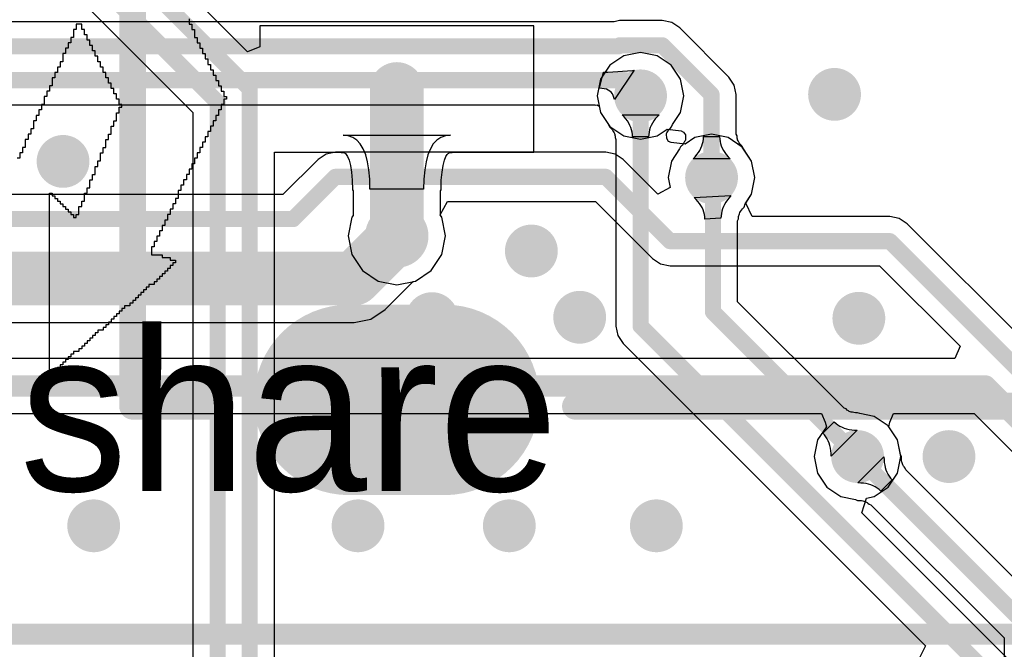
# Model space of a CAD drawing. Header units: millimetres. Extents: x 6.03 to 8.53, y 10.22 to 11.81.
# Tile 55 of 58: x 7.96 to 8.32, y 11.11 to 11.35. Entities that reach past the tile are written whole.
import ezdxf

# ---------------------------------------------------------------- set-up
doc = ezdxf.new("R2010")
doc.units = ezdxf.units.MM
doc.header["$MEASUREMENT"] = 0
for name, color, linetype in [('BottomLayer', 5, 'Continuous'), ('BottomSolder', 6, 'Continuous'), ('MultiLayer', 9, 'Continuous'), ('TopLayer', 1, 'Continuous'), ('TopOverlay', 2, 'Continuous'), ('TopSolder', 216, 'Continuous')]:
    doc.layers.add(name, color=color, linetype=linetype)

# ---------------------------------------------------------------- blocks, each defined once
blk = doc.blocks.new('USB_SSOP_4_20')
at = {"layer": 'BottomLayer', "const_width": 0.06299}
blk.add_lwpolyline([(-0.25595, 0.1437), (-0.25595, 0.17913)], dxfattribs=at)
at = {"layer": 'BottomLayer', "const_width": 0.0315}
for points in [[(-0.2717, 0.17913, 1), (-0.2402, 0.17913, 1)], [(-0.2717, 0.1437, 1), (-0.2402, 0.1437, 1)]]:
    blk.add_lwpolyline(points, format="xyb", close=True, dxfattribs=at)
at = {"layer": 'BottomSolder', "const_width": 0.07099}
blk.add_lwpolyline([(-0.25595, 0.1437), (-0.25595, 0.17913)], dxfattribs=at)
at = {"layer": 'BottomSolder', "const_width": 0.0355}
for points in [[(-0.2737, 0.17913, 1), (-0.2382, 0.17913, 1)], [(-0.2737, 0.1437, 1), (-0.2382, 0.1437, 1)]]:
    blk.add_lwpolyline(points, format="xyb", close=True, dxfattribs=at)
at = {"layer": 'MultiLayer', "const_width": 0.06299}
blk.add_lwpolyline([(-0.25595, 0.1437), (-0.25595, 0.17913)], dxfattribs=at)
at = {"layer": 'MultiLayer', "const_width": 0.0315}
for points in [[(-0.2717, 0.17913, 1), (-0.2402, 0.17913, 1)], [(-0.2717, 0.1437, 1), (-0.2402, 0.1437, 1)]]:
    blk.add_lwpolyline(points, format="xyb", close=True, dxfattribs=at)
at = {"layer": 'TopLayer', "const_width": 0.06299}
blk.add_lwpolyline([(-0.25595, 0.1437), (-0.25595, 0.17913)], dxfattribs=at)
at = {"layer": 'TopLayer', "const_width": 0.0315}
for points in [[(-0.2717, 0.17913, 1), (-0.2402, 0.17913, 1)], [(-0.2717, 0.1437, 1), (-0.2402, 0.1437, 1)]]:
    blk.add_lwpolyline(points, format="xyb", close=True, dxfattribs=at)
at = {"layer": 'TopOverlay', "const_width": 0.01}
for points in [[(0.26294, 0.25984), (-0.25831, 0.25984)], [(-0.25831, 0.22714), (-0.25831, 0.25984)], [(-0.25831, -0.13386), (-0.25831, 0.09484)]]:
    blk.add_lwpolyline(points, dxfattribs=at)
at = {"layer": 'TopOverlay', "const_width": 0.005}
for points in [[(-0.26081, 0.25984, 1), (-0.25581, 0.25984, 1)], [(-0.26081, 0.25984, 1), (-0.25581, 0.25984, 1)], [(-0.26081, 0.22714, 1), (-0.25581, 0.22714, 1)], [(-0.26081, 0.09484, 1), (-0.25581, 0.09484, 1)]]:
    blk.add_lwpolyline(points, format="xyb", close=True, dxfattribs=at)
at = {"layer": 'TopSolder', "const_width": 0.07099}
blk.add_lwpolyline([(-0.25595, 0.1437), (-0.25595, 0.17913)], dxfattribs=at)
at = {"layer": 'TopSolder', "const_width": 0.0355}
for points in [[(-0.2737, 0.17913, 1), (-0.2382, 0.17913, 1)], [(-0.2737, 0.1437, 1), (-0.2382, 0.1437, 1)]]:
    blk.add_lwpolyline(points, format="xyb", close=True, dxfattribs=at)
blk = doc.blocks.new('WS_LOGO__300MIL__23')
at = {"layer": 'TopOverlay'}
for p, q in [((0.09124, 0.02973), (0.08924, 0.02973)), ((0.08924, 0.02973), (0.08924, 0.02773)), ((0.09124, 0.02773), (0.09124, 0.02973)), ((0.13124, 0.03173), (0.13124, 0.02973)), ((0.13124, 0.02973), (0.13224, 0.02973)), ((0.13224, 0.02973), (0.13224, 0.02773)), ((0.08924, 0.02773), (0.08824, 0.02773)), ((0.08824, 0.02773), (0.08824, 0.02473)), ((0.09224, 0.02773), (0.09124, 0.02773)), ((0.09224, 0.02573), (0.09224, 0.02773)), ((0.09324, 0.02573), (0.09224, 0.02573)), ((0.09324, 0.02373), (0.09324, 0.02573)), ((0.13224, 0.02773), (0.13324, 0.02773)), ((0.13324, 0.02773), (0.13324, 0.02473)), ((0.08724, 0.02273), (0.08624, 0.02273)), ((0.08624, 0.02273), (0.08624, 0.02073)), ((0.08824, 0.02473), (0.08724, 0.02473)), ((0.08724, 0.02473), (0.08724, 0.02273)), ((0.09424, 0.02373), (0.09324, 0.02373)), ((0.09424, 0.02173), (0.09424, 0.02373)), ((0.13324, 0.02473), (0.13424, 0.02473)), ((0.13424, 0.02473), (0.13424, 0.02273)), ((0.13424, 0.02273), (0.13524, 0.02273)), ((0.13524, 0.02273), (0.13524, 0.02073)), ((0.08524, 0.01873), (0.08424, 0.01873)), ((0.08424, 0.01873), (0.08424, 0.01573)), ((0.08624, 0.02073), (0.08524, 0.02073)), ((0.08524, 0.02073), (0.08524, 0.01873)), ((0.09524, 0.02173), (0.09424, 0.02173)), ((0.09524, 0.01973), (0.09524, 0.02173)), ((0.09624, 0.01973), (0.09524, 0.01973)), ((0.09624, 0.01773), (0.09624, 0.01973)), ((0.13524, 0.02073), (0.13624, 0.02073)), ((0.13624, 0.02073), (0.13624, 0.01873)), ((0.13624, 0.01873), (0.13724, 0.01873)), ((0.13724, 0.01873), (0.13724, 0.01673)), ((0.08424, 0.01573), (0.08324, 0.01573)), ((0.08324, 0.01573), (0.08324, 0.01373)), ((0.09724, 0.01773), (0.09624, 0.01773)), ((0.09724, 0.01573), (0.09724, 0.01773)), ((0.09824, 0.01573), (0.09724, 0.01573)), ((0.09824, 0.01373), (0.09824, 0.01573)), ((0.13724, 0.01673), (0.13824, 0.01673)), ((0.13824, 0.01673), (0.13824, 0.01473)), ((0.13824, 0.01473), (0.13924, 0.01473)), ((0.13924, 0.01473), (0.13924, 0.01273)), ((0.08224, 0.01173), (0.08124, 0.01173)), ((0.08124, 0.01173), (0.08124, 0.00973)), ((0.08324, 0.01373), (0.08224, 0.01373)), ((0.08224, 0.01373), (0.08224, 0.01173)), ((0.09924, 0.01373), (0.09824, 0.01373)), ((0.09924, 0.01173), (0.09924, 0.01373)), ((0.10024, 0.01173), (0.09924, 0.01173)), ((0.10024, 0.00973), (0.10024, 0.01173)), ((0.13924, 0.01273), (0.14024, 0.01273)), ((0.14024, 0.01273), (0.14024, 0.01073)), ((0.08124, 0.00973), (0.08024, 0.00973)), ((0.08024, 0.00973), (0.08024, 0.00673)), ((0.10124, 0.00973), (0.10024, 0.00973)), ((0.10124, 0.00773), (0.10124, 0.00973)), ((0.10224, 0.00773), (0.10124, 0.00773)), ((0.10224, 0.00573), (0.10224, 0.00773)), ((0.14024, 0.01073), (0.14124, 0.01073)), ((0.14124, 0.01073), (0.14124, 0.00873)), ((0.14124, 0.00873), (0.14224, 0.00873)), ((0.14224, 0.00873), (0.14224, 0.00673)), ((0.07924, 0.00473), (0.07824, 0.00473)), ((0.07824, 0.00473), (0.07824, 0.00273)), ((0.08024, 0.00673), (0.07924, 0.00673)), ((0.07924, 0.00673), (0.07924, 0.00473)), ((0.10324, 0.00573), (0.10224, 0.00573)), ((0.10324, 0.00373), (0.10324, 0.00573)), ((0.10424, 0.00373), (0.10324, 0.00373)), ((0.10424, 0.00173), (0.10424, 0.00373)), ((0.14224, 0.00673), (0.14324, 0.00673)), ((0.14324, 0.00673), (0.14324, 0.00473)), ((0.14324, 0.00473), (0.14424, 0.00473)), ((0.14424, 0.00473), (0.14424, 0.00273)), ((0.07824, 0.00273), (0.07724, 0.00273)), ((0.07724, 0.00273), (0.07724, -0.00027)), ((0.10524, 0.00173), (0.10424, 0.00173)), ((0.10524, -0.00027), (0.10524, 0.00173)), ((0.14424, 0.00273), (0.14524, 0.00273)), ((0.14524, 0.00173), (0.14424, 0.00173)), ((0.14424, 0.00173), (0.14424, -0.00027)), ((0.14524, 0.00273), (0.14524, 0.00173)), ((0.07624, -0.00227), (0.07524, -0.00227)), ((0.07524, -0.00227), (0.07524, -0.00427)), ((0.07724, -0.00027), (0.07624, -0.00027)), ((0.07624, -0.00027), (0.07624, -0.00227)), ((0.10424, -0.00627), (0.10424, -0.00327)), ((0.10424, -0.00327), (0.10524, -0.00327)), ((0.10624, -0.00027), (0.10524, -0.00027)), ((0.10524, -0.00327), (0.10524, -0.00127)), ((0.10524, -0.00127), (0.10624, -0.00127)), ((0.10624, -0.00127), (0.10624, -0.00027)), ((0.14324, -0.00227), (0.14224, -0.00227)), ((0.14224, -0.00227), (0.14224, -0.00427)), ((0.14424, -0.00027), (0.14324, -0.00027)), ((0.14324, -0.00027), (0.14324, -0.00227)), ((0.07424, -0.00627), (0.07324, -0.00627)), ((0.07324, -0.00627), (0.07324, -0.00927)), ((0.07524, -0.00427), (0.07424, -0.00427)), ((0.07424, -0.00427), (0.07424, -0.00627)), ((0.10324, -0.00827), (0.10324, -0.00627)), ((0.10324, -0.00627), (0.10424, -0.00627)), ((0.14124, -0.00627), (0.14024, -0.00627)), ((0.14024, -0.00627), (0.14024, -0.00827)), ((0.14224, -0.00427), (0.14124, -0.00427)), ((0.14124, -0.00427), (0.14124, -0.00627)), ((0.07324, -0.00927), (0.07224, -0.00927)), ((0.07224, -0.00927), (0.07224, -0.01127)), ((0.10224, -0.01127), (0.10224, -0.00827)), ((0.10224, -0.00827), (0.10324, -0.00827)), ((0.13924, -0.01027), (0.13824, -0.01027)), ((0.13824, -0.01027), (0.13824, -0.01227)), ((0.14024, -0.00827), (0.13924, -0.00827)), ((0.13924, -0.00827), (0.13924, -0.01027)), ((0.07124, -0.01327), (0.07024, -0.01327)), ((0.07024, -0.01327), (0.07024, -0.01627)), ((0.07224, -0.01127), (0.07124, -0.01127)), ((0.07124, -0.01127), (0.07124, -0.01327)), ((0.10024, -0.01627), (0.10024, -0.01327)), ((0.10024, -0.01327), (0.10124, -0.01327)), ((0.10124, -0.01327), (0.10124, -0.01127)), ((0.10124, -0.01127), (0.10224, -0.01127)), ((0.13724, -0.01427), (0.13624, -0.01427)), ((0.13624, -0.01427), (0.13624, -0.01627)), ((0.13824, -0.01227), (0.13724, -0.01227)), ((0.13724, -0.01227), (0.13724, -0.01427)), ((0.06924, -0.01827), (0.06824, -0.01827)), ((0.06824, -0.01827), (0.06824, -0.02027)), ((0.07024, -0.01627), (0.06924, -0.01627)), ((0.06924, -0.01627), (0.06924, -0.01827)), ((0.09824, -0.02127), (0.09824, -0.01827)), ((0.09824, -0.01827), (0.09924, -0.01827)), ((0.09924, -0.01827), (0.09924, -0.01627)), ((0.09924, -0.01627), (0.10024, -0.01627)), ((0.13524, -0.01827), (0.13424, -0.01827)), ((0.13424, -0.01827), (0.13424, -0.02027)), ((0.13624, -0.01627), (0.13524, -0.01627)), ((0.13524, -0.01627), (0.13524, -0.01827)), ((0.06824, -0.02027), (0.06724, -0.02027)), ((0.09724, -0.02327), (0.09724, -0.02127)), ((0.09724, -0.02127), (0.09824, -0.02127)), ((0.13424, -0.02027), (0.13324, -0.02027)), ((0.13324, -0.02027), (0.13324, -0.02227)), ((0.09624, -0.02627), (0.09624, -0.02327)), ((0.09624, -0.02327), (0.09724, -0.02327)), ((0.13224, -0.02427), (0.13124, -0.02427)), ((0.13124, -0.02427), (0.13124, -0.02627)), ((0.13324, -0.02227), (0.13224, -0.02227)), ((0.13224, -0.02227), (0.13224, -0.02427)), ((0.09424, -0.03127), (0.09424, -0.02827)), ((0.09424, -0.02827), (0.09524, -0.02827)), ((0.09524, -0.02827), (0.09524, -0.02627)), ((0.09524, -0.02627), (0.09624, -0.02627)), ((0.13024, -0.02827), (0.12924, -0.02827)), ((0.12924, -0.02827), (0.12924, -0.03027)), ((0.13124, -0.02627), (0.13024, -0.02627)), ((0.13024, -0.02627), (0.13024, -0.02827)), ((0.09324, -0.03327), (0.09324, -0.03127)), ((0.09324, -0.03127), (0.09424, -0.03127)), ((0.12824, -0.03227), (0.12724, -0.03227)), ((0.12724, -0.03227), (0.12724, -0.03527)), ((0.12924, -0.03027), (0.12824, -0.03027)), ((0.12824, -0.03027), (0.12824, -0.03227)), ((0.07924, -0.10127), (0.07924, -0.03327)), ((0.07924, -0.03327), (0.08024, -0.03327)), ((0.08024, -0.03327), (0.08024, -0.03427)), ((0.08024, -0.03427), (0.08124, -0.03427)), ((0.08124, -0.03427), (0.08124, -0.03527)), ((0.08124, -0.03527), (0.08224, -0.03527)), ((0.08224, -0.03527), (0.08224, -0.03627)), ((0.08224, -0.03627), (0.08324, -0.03627)), ((0.08324, -0.03627), (0.08324, -0.03727)), ((0.09124, -0.03827), (0.09124, -0.03627)), ((0.09124, -0.03627), (0.09224, -0.03627)), ((0.09224, -0.03627), (0.09224, -0.03327)), ((0.09224, -0.03327), (0.09324, -0.03327)), ((0.12724, -0.03527), (0.12624, -0.03527)), ((0.12624, -0.03527), (0.12624, -0.03727)), ((0.08324, -0.03727), (0.08424, -0.03727)), ((0.08424, -0.03727), (0.08424, -0.03827)), ((0.08424, -0.03827), (0.08524, -0.03827)), ((0.08524, -0.03827), (0.08524, -0.03927)), ((0.08524, -0.03927), (0.08624, -0.03927)), ((0.08624, -0.03927), (0.08624, -0.04027)), ((0.08624, -0.04027), (0.08724, -0.04027)), ((0.08724, -0.04027), (0.08724, -0.04127)), ((0.09024, -0.04127), (0.09024, -0.03827)), ((0.09024, -0.03827), (0.09124, -0.03827)), ((0.12524, -0.03927), (0.12424, -0.03927)), ((0.12424, -0.03927), (0.12424, -0.04127)), ((0.12624, -0.03727), (0.12524, -0.03727)), ((0.12524, -0.03727), (0.12524, -0.03927)), ((0.08724, -0.04127), (0.08824, -0.04127)), ((0.08824, -0.04127), (0.08824, -0.04227)), ((0.08824, -0.04227), (0.08924, -0.04227)), ((0.08924, -0.04227), (0.08924, -0.04127)), ((0.08924, -0.04127), (0.09024, -0.04127)), ((0.12324, -0.04327), (0.12224, -0.04327)), ((0.12224, -0.04327), (0.12224, -0.04527)), ((0.12424, -0.04127), (0.12324, -0.04127)), ((0.12324, -0.04127), (0.12324, -0.04327)), ((0.12124, -0.04727), (0.12024, -0.04727)), ((0.12024, -0.04727), (0.12024, -0.04927)), ((0.12224, -0.04527), (0.12124, -0.04527)), ((0.12124, -0.04527), (0.12124, -0.04727)), ((0.11924, -0.05127), (0.11824, -0.05127)), ((0.11824, -0.05127), (0.11824, -0.05327)), ((0.12024, -0.04927), (0.11924, -0.04927)), ((0.11924, -0.04927), (0.11924, -0.05127)), ((0.11824, -0.05327), (0.11724, -0.05327)), ((0.11724, -0.05327), (0.11724, -0.05627)), ((0.11724, -0.05627), (0.12124, -0.05627)), ((0.12124, -0.05627), (0.12124, -0.05727)), ((0.12124, -0.05727), (0.12424, -0.05727)), ((0.12424, -0.05727), (0.12424, -0.05827)), ((0.12424, -0.05827), (0.12624, -0.05827)), ((0.12624, -0.05827), (0.12624, -0.05927)), ((0.12324, -0.06227), (0.12224, -0.06227)), ((0.12224, -0.06227), (0.12224, -0.06327)), ((0.12424, -0.06127), (0.12324, -0.06127)), ((0.12324, -0.06127), (0.12324, -0.06227)), ((0.12524, -0.06027), (0.12424, -0.06027)), ((0.12424, -0.06027), (0.12424, -0.06127)), ((0.12624, -0.05927), (0.12524, -0.05927)), ((0.12524, -0.05927), (0.12524, -0.06027)), ((0.12024, -0.06527), (0.11924, -0.06527)), ((0.11924, -0.06527), (0.11924, -0.06627)), ((0.12124, -0.06427), (0.12024, -0.06427)), ((0.12024, -0.06427), (0.12024, -0.06527)), ((0.12224, -0.06327), (0.12124, -0.06327)), ((0.12124, -0.06327), (0.12124, -0.06427)), ((0.11524, -0.06927), (0.11424, -0.06927)), ((0.11424, -0.06927), (0.11424, -0.07027)), ((0.11624, -0.06827), (0.11524, -0.06827)), ((0.11524, -0.06827), (0.11524, -0.06927)), ((0.11824, -0.06727), (0.11624, -0.06727)), ((0.11624, -0.06727), (0.11624, -0.06827)), ((0.11924, -0.06627), (0.11824, -0.06627)), ((0.11824, -0.06627), (0.11824, -0.06727)), ((0.11124, -0.07327), (0.11024, -0.07327)), ((0.11024, -0.07327), (0.11024, -0.07427)), ((0.11224, -0.07227), (0.11124, -0.07227)), ((0.11124, -0.07227), (0.11124, -0.07327)), ((0.11324, -0.07127), (0.11224, -0.07127)), ((0.11224, -0.07127), (0.11224, -0.07227)), ((0.11424, -0.07027), (0.11324, -0.07027)), ((0.11324, -0.07027), (0.11324, -0.07127)), ((0.10724, -0.07627), (0.10624, -0.07627)), ((0.10624, -0.07627), (0.10624, -0.07727)), ((0.10924, -0.07527), (0.10724, -0.07527)), ((0.10724, -0.07527), (0.10724, -0.07627)), ((0.11024, -0.07427), (0.10924, -0.07427)), ((0.10924, -0.07427), (0.10924, -0.07527)), ((0.10324, -0.08027), (0.10224, -0.08027)), ((0.10224, -0.08027), (0.10224, -0.08127)), ((0.10424, -0.07927), (0.10324, -0.07927)), ((0.10324, -0.07927), (0.10324, -0.08027)), ((0.10524, -0.07827), (0.10424, -0.07827)), ((0.10424, -0.07827), (0.10424, -0.07927)), ((0.10624, -0.07727), (0.10524, -0.07727)), ((0.10524, -0.07727), (0.10524, -0.07827)), ((0.09924, -0.08427), (0.09724, -0.08427)), ((0.09724, -0.08427), (0.09724, -0.08527)), ((0.10024, -0.08327), (0.09924, -0.08327)), ((0.09924, -0.08327), (0.09924, -0.08427)), ((0.10124, -0.08227), (0.10024, -0.08227)), ((0.10024, -0.08227), (0.10024, -0.08327)), ((0.10224, -0.08127), (0.10124, -0.08127)), ((0.10124, -0.08127), (0.10124, -0.08227)), ((0.09524, -0.08727), (0.09424, -0.08727)), ((0.09424, -0.08727), (0.09424, -0.08827)), ((0.09624, -0.08627), (0.09524, -0.08627)), ((0.09524, -0.08627), (0.09524, -0.08727)), ((0.09724, -0.08527), (0.09624, -0.08527)), ((0.09624, -0.08527), (0.09624, -0.08627)), ((0.09124, -0.09127), (0.09024, -0.09127)), ((0.09024, -0.09127), (0.09024, -0.09227)), ((0.09224, -0.09027), (0.09124, -0.09027)), ((0.09124, -0.09027), (0.09124, -0.09127)), ((0.09324, -0.08927), (0.09224, -0.08927)), ((0.09224, -0.08927), (0.09224, -0.09027)), ((0.09424, -0.08827), (0.09324, -0.08827)), ((0.09324, -0.08827), (0.09324, -0.08927)), ((0.08624, -0.09527), (0.08524, -0.09527)), ((0.08524, -0.09527), (0.08524, -0.09627)), ((0.08724, -0.09427), (0.08624, -0.09427)), ((0.08624, -0.09427), (0.08624, -0.09527)), ((0.08824, -0.09327), (0.08724, -0.09327)), ((0.08724, -0.09327), (0.08724, -0.09427)), ((0.09024, -0.09227), (0.08824, -0.09227)), ((0.08824, -0.09227), (0.08824, -0.09327)), ((0.08324, -0.09827), (0.08224, -0.09827)), ((0.08224, -0.09827), (0.08224, -0.09927)), ((0.08424, -0.09727), (0.08324, -0.09727)), ((0.08324, -0.09727), (0.08324, -0.09827)), ((0.08524, -0.09627), (0.08424, -0.09627)), ((0.08424, -0.09627), (0.08424, -0.09727)), ((0.08024, -0.10127), (0.07924, -0.10127)), ((0.08124, -0.10027), (0.08024, -0.10027)), ((0.08024, -0.10027), (0.08024, -0.10127)), ((0.08224, -0.09927), (0.08124, -0.09927)), ((0.08124, -0.09927), (0.08124, -0.10027))]:
    blk.add_line(p, q, dxfattribs=at)
blk.add_text('Waveshare', height=0.06, dxfattribs=at).set_placement((-0.13695, -0.14421))
blk = doc.blocks.new('H______20X2_24')
at = {"layer": 'TopOverlay', "const_width": 0.00787}
blk.add_lwpolyline([(-0.1, 1), (-0.1, -1)], dxfattribs=at)

msp = doc.modelspace()

# ---------------------------------------------------------------- linework, layer by layer
at = {"layer": 'BottomLayer'}
for p, q in [((8.17744, 11.34558), (7.76391, 11.34558)), ((8.17947, 11.34598), (8.17744, 11.34558)), ((8.19538, 11.34598), (8.17947, 11.34598)), ((8.19889, 11.34528), (8.19538, 11.34598)), ((8.20187, 11.34329), (8.19889, 11.34528)), ((8.22022, 11.32494), (8.20187, 11.34329)), ((8.17195, 11.32079), (8.17344, 11.32679)), ((8.17344, 11.32679), (8.1751, 11.32679)), ((8.1751, 11.32679), (8.18424, 11.32737)), ((8.18486, 11.3275), (8.17754, 11.31657)), ((8.18424, 11.32737), (8.18486, 11.3275)), ((8.22221, 11.32196), (8.22022, 11.32494)), ((8.22291, 11.31845), (8.22221, 11.32196)), ((8.1729, 11.32074), (8.17195, 11.32079)), ((8.17377, 11.32062), (8.1729, 11.32074)), ((8.17454, 11.32041), (8.17377, 11.32062)), ((8.17523, 11.32011), (8.17454, 11.32041)), ((8.17584, 11.31973), (8.17523, 11.32011)), ((8.17635, 11.31927), (8.17584, 11.31973)), ((8.17678, 11.31872), (8.17635, 11.31927)), ((8.17712, 11.31809), (8.17678, 11.31872)), ((8.17737, 11.31737), (8.17712, 11.31809)), ((8.22291, 11.30371), (8.22291, 11.31845)), ((7.7855, 11.31461), (8.17021, 11.31461)), ((8.17021, 11.31461), (8.17038, 11.31449)), ((8.17038, 11.31449), (8.17105, 11.31459)), ((8.17105, 11.31459), (8.17166, 11.3143)), ((8.17166, 11.3143), (8.17183, 11.31429)), ((8.17183, 11.31429), (8.17187, 11.31424)), ((8.17754, 11.31657), (8.17737, 11.31737)), ((8.17187, 11.31424), (8.17236, 11.31178)), ((8.17236, 11.31178), (8.17586, 11.30654)), ((8.17586, 11.30654), (8.1811, 11.30304)), ((8.19346, 11.30304), (8.19716, 11.30551)), ((8.19716, 11.30551), (8.20236, 11.3049)), ((8.20236, 11.3049), (8.20333, 11.30446)), ((8.20333, 11.30446), (8.204, 11.30343)), ((8.204, 11.30343), (8.20403, 11.30161)), ((8.22322, 11.30304), (8.22291, 11.30371)), ((8.1811, 11.30304), (8.18728, 11.30181)), ((8.18728, 11.30181), (8.19346, 11.30304)), ((8.20276, 11.29963), (8.20216, 11.29901)), ((8.20314, 11.30008), (8.20276, 11.29963)), ((8.20345, 11.3005), (8.20314, 11.30008)), ((8.20369, 11.30089), (8.20345, 11.3005)), ((8.20388, 11.30124), (8.20369, 11.30089)), ((8.20402, 11.30157), (8.20388, 11.30124)), ((8.20403, 11.30161), (8.20402, 11.30157)), ((8.21011, 11.2993), (8.21038, 11.30015)), ((8.21038, 11.30015), (8.21058, 11.301)), ((8.21058, 11.301), (8.21069, 11.30187)), ((8.21069, 11.30187), (8.21073, 11.30276)), ((8.21073, 11.30276), (8.21673, 11.30276)), ((8.21673, 11.30276), (8.21677, 11.30187)), ((8.21677, 11.30187), (8.21689, 11.301)), ((8.21689, 11.301), (8.21708, 11.30015)), ((8.21708, 11.30015), (8.21735, 11.2993)), ((8.22325, 11.30245), (8.22322, 11.30304)), ((8.22329, 11.30216), (8.22325, 11.30245)), ((8.22335, 11.30187), (8.22329, 11.30216)), ((8.22345, 11.30157), (8.22335, 11.30187)), ((8.22359, 11.30124), (8.22345, 11.30157)), ((8.22377, 11.30089), (8.22359, 11.30124)), ((8.22401, 11.3005), (8.22377, 11.30089)), ((8.22432, 11.30008), (8.22401, 11.3005)), ((8.22471, 11.29963), (8.22432, 11.30008)), ((8.2253, 11.29901), (8.22471, 11.29963)), ((8.07008, 11.29626), (8.0671, 11.29427)), ((8.07359, 11.29696), (8.07008, 11.29626)), ((8.1743, 11.29696), (8.07359, 11.29696)), ((8.17781, 11.29626), (8.1743, 11.29696)), ((8.18079, 11.29427), (8.17781, 11.29626)), ((8.20185, 11.2982), (8.19881, 11.29366)), ((8.20216, 11.29901), (8.20185, 11.2982)), ((8.20758, 11.29527), (8.20824, 11.29605)), ((8.20824, 11.29605), (8.20883, 11.29685)), ((8.20883, 11.29685), (8.20933, 11.29765)), ((8.20933, 11.29765), (8.20976, 11.29847)), ((8.20976, 11.29847), (8.21011, 11.2993)), ((8.21735, 11.2993), (8.2177, 11.29847)), ((8.2177, 11.29847), (8.21813, 11.29765)), ((8.21813, 11.29765), (8.21864, 11.29685)), ((8.21864, 11.29685), (8.21922, 11.29605)), ((8.21922, 11.29605), (8.21988, 11.29527)), ((8.22562, 11.2982), (8.2253, 11.29901)), ((8.22866, 11.29366), (8.22562, 11.2982)), ((8.0671, 11.29427), (8.05405, 11.28122)), ((8.1937, 11.28136), (8.18079, 11.29427)), ((8.19881, 11.29366), (8.19758, 11.28748)), ((8.20684, 11.2945), (8.20758, 11.29527)), ((8.22062, 11.2945), (8.20684, 11.2945)), ((8.21988, 11.29527), (8.22062, 11.2945)), ((8.22989, 11.28748), (8.22866, 11.29366)), ((8.19758, 11.28748), (8.19831, 11.28383)), ((8.22866, 11.28129), (8.22989, 11.28748)), ((8.19831, 11.28383), (8.1937, 11.28136)), ((8.22645, 11.278), (8.22866, 11.28129)), ((8.05405, 11.28122), (7.82811, 11.28122)), ((8.11263, 11.27361), (8.1153, 11.27861)), ((8.1153, 11.27861), (8.1705, 11.27861)), ((8.1705, 11.27861), (8.19178, 11.25733)), ((8.22889, 11.273), (8.22645, 11.278)), ((8.11323, 11.2727), (8.11263, 11.27361)), ((8.11462, 11.26575), (8.11323, 11.2727)), ((8.28016, 11.273), (8.22889, 11.273)), ((8.28367, 11.2723), (8.28016, 11.273)), ((8.28664, 11.27031), (8.28367, 11.2723)), ((8.35535, 11.2016), (8.28664, 11.27031)), ((8.11323, 11.2588), (8.11462, 11.26575)), ((8.1093, 11.25291), (8.11323, 11.2588)), ((8.19178, 11.25733), (8.19475, 11.25534)), ((8.10341, 11.24897), (8.1093, 11.25291)), ((8.19475, 11.25534), (8.19826, 11.25464)), ((8.19826, 11.25464), (8.27636, 11.25464)), ((8.27636, 11.25464), (8.30634, 11.22466)), ((8.09211, 11.23833), (8.10259, 11.24881)), ((8.10259, 11.24881), (8.10341, 11.24897)), ((8.08682, 11.2348), (8.09211, 11.23833)), ((7.63735, 11.23355), (8.08058, 11.23355)), ((8.08058, 11.23355), (8.08682, 11.2348)), ((8.30634, 11.22466), (8.30443, 11.22004)), ((8.30443, 11.22004), (7.82756, 11.22004)), ((7.82756, 11.19965), (8.2547, 11.19965)), ((8.2547, 11.19965), (8.25611, 11.1964)), ((8.28018, 11.1964), (8.28158, 11.19965)), ((8.28158, 11.19965), (8.31153, 11.19965)), ((8.31153, 11.19965), (8.3991, 11.11207)), ((8.2565, 11.19465), (8.25322, 11.18974)), ((8.25611, 11.1964), (8.2565, 11.19465)), ((8.27979, 11.19465), (8.28018, 11.1964)), ((8.28307, 11.18974), (8.27979, 11.19465)), ((8.25322, 11.18974), (8.25199, 11.18356)), ((8.28413, 11.18438), (8.28307, 11.18974)), ((8.25199, 11.18356), (8.25322, 11.17738)), ((8.26824, 11.17372), (8.27798, 11.18346)), ((8.27798, 11.18346), (8.27801, 11.18239)), ((8.27801, 11.18239), (8.27809, 11.18137)), ((8.28448, 11.18359), (8.28413, 11.18438)), ((8.28449, 11.18273), (8.28448, 11.18359)), ((8.28454, 11.18214), (8.28449, 11.18273)), ((8.27809, 11.18137), (8.27824, 11.1804)), ((8.27824, 11.1804), (8.27845, 11.17947)), ((8.27845, 11.17947), (8.27873, 11.17859)), ((8.27873, 11.17859), (8.27907, 11.17776)), ((8.28462, 11.18162), (8.28454, 11.18214)), ((8.28472, 11.18117), (8.28462, 11.18162)), ((8.28484, 11.18079), (8.28472, 11.18117)), ((8.28498, 11.18047), (8.28484, 11.18079)), ((8.28512, 11.18018), (8.28498, 11.18047)), ((8.28528, 11.17993), (8.28512, 11.18018)), ((8.28546, 11.1797), (8.28528, 11.17993)), ((8.28586, 11.17926), (8.28546, 11.1797)), ((8.28611, 11.17857), (8.28586, 11.17926)), ((8.33838, 11.1263), (8.28611, 11.17857)), ((8.25322, 11.17738), (8.25672, 11.17214)), ((8.28107, 11.17488), (8.27683, 11.17063)), ((8.27907, 11.17776), (8.27947, 11.17697)), ((8.27947, 11.17697), (8.27994, 11.17622)), ((8.27994, 11.17622), (8.28047, 11.17553)), ((8.28047, 11.17553), (8.28107, 11.17488)), ((8.25672, 11.17214), (8.26196, 11.16864)), ((8.26931, 11.1737), (8.26824, 11.17372)), ((8.27033, 11.17361), (8.26931, 11.1737)), ((8.2713, 11.17346), (8.27033, 11.17361)), ((8.27223, 11.17325), (8.2713, 11.17346)), ((8.27311, 11.17297), (8.27223, 11.17325)), ((8.27395, 11.17263), (8.27311, 11.17297)), ((8.27473, 11.17223), (8.27395, 11.17263)), ((8.27548, 11.17176), (8.27473, 11.17223)), ((8.27617, 11.17123), (8.27548, 11.17176)), ((8.27683, 11.17063), (8.27617, 11.17123)), ((8.26196, 11.16864), (8.26732, 11.16757)), ((8.26732, 11.16757), (8.26811, 11.16722)), ((8.26811, 11.16722), (8.26897, 11.16721)), ((8.26897, 11.16721), (8.26957, 11.16716)), ((8.26957, 11.16716), (8.27008, 11.16708)), ((8.27008, 11.16708), (8.27053, 11.16698)), ((8.27053, 11.16698), (8.27091, 11.16686)), ((8.27091, 11.16686), (8.27123, 11.16673)), ((8.27123, 11.16673), (8.27152, 11.16658)), ((8.27152, 11.16658), (8.27177, 11.16642)), ((8.27177, 11.16642), (8.272, 11.16624)), ((8.272, 11.16624), (8.27244, 11.16584)), ((8.27244, 11.16584), (8.27313, 11.16559)), ((8.27313, 11.16559), (8.32271, 11.11601)), ((8.32271, 11.11601), (8.32271, 11.09435))]:
    msp.add_line(p, q, dxfattribs=at)
for points, const_width in [([(7.75357, 11.3364), (8.17907, 11.3364)], 0.006), ([(8.17907, 11.3364), (8.17947, 11.3368)], 0.006), ([(8.17947, 11.3368), (8.19538, 11.3368)], 0.006), ([(8.19538, 11.3368), (8.21373, 11.31845)], 0.006), ([(7.71968, 11.32379), (8.18145, 11.32379)], 0.006), ([(8.18145, 11.32379), (8.18728, 11.31796)], 0.006), ([(8.21373, 11.28748), (8.21373, 11.31845)], 0.006), ([(8.05785, 11.27205), (8.07359, 11.28778)], 0.006), ([(8.07359, 11.28778), (8.1743, 11.28778)], 0.006), ([(8.1743, 11.28778), (8.19826, 11.26382)], 0.006), ([(7.81653, 11.27205), (8.05785, 11.27205)], 0.006), ([(8.08058, 11.24987), (8.09646, 11.26575)], 0.02), ([(8.19826, 11.26382), (8.28016, 11.26382)], 0.006), ([(8.28016, 11.26382), (8.45001, 11.09397)], 0.006), ([(7.63042, 11.24987), (8.08058, 11.24987)], 0.02), ([(7.81181, 11.20984), (8.31575, 11.20984)], 0.008), ([(8.31575, 11.20984), (8.43701, 11.08858)], 0.008), ([(8.26814, 11.18356), (8.33189, 11.11981)], 0.006)]:
    msp.add_lwpolyline(points, dxfattribs=dict(at, const_width=const_width))
for points, const_width in [([(8.17757, 11.3364, 1), (8.18057, 11.3364, 1)], 0.003), ([(8.17757, 11.3364, 1), (8.18057, 11.3364, 1)], 0.003), ([(8.17797, 11.3368, 1), (8.18097, 11.3368, 1)], 0.003), ([(8.17797, 11.3368, 1), (8.18097, 11.3368, 1)], 0.003), ([(8.19388, 11.3368, 1), (8.19688, 11.3368, 1)], 0.003), ([(8.19388, 11.3368, 1), (8.19688, 11.3368, 1)], 0.003), ([(8.18236, 11.31796, 1), (8.1922, 11.31796, 1)], 0.00984), ([(8.17995, 11.32379, 1), (8.18295, 11.32379, 1)], 0.003), ([(8.17995, 11.32379, 1), (8.18295, 11.32379, 1)], 0.003), ([(8.25464, 11.31851, 1), (8.26448, 11.31851, 1)], 0.00984), ([(8.18578, 11.31796, 1), (8.18878, 11.31796, 1)], 0.003), ([(8.21223, 11.31845, 1), (8.21523, 11.31845, 1)], 0.003), ([(8.21223, 11.31845, 1), (8.21523, 11.31845, 1)], 0.003), ([(7.96718, 11.29353, 1), (7.97702, 11.29353, 1)], 0.00984), ([(8.20881, 11.28748, 1), (8.21865, 11.28748, 1)], 0.00984), ([(8.07209, 11.28778, 1), (8.07509, 11.28778, 1)], 0.003), ([(8.07209, 11.28778, 1), (8.07509, 11.28778, 1)], 0.003), ([(8.1728, 11.28778, 1), (8.1758, 11.28778, 1)], 0.003), ([(8.1728, 11.28778, 1), (8.1758, 11.28778, 1)], 0.003), ([(8.21223, 11.28748, 1), (8.21523, 11.28748, 1)], 0.003), ([(8.05635, 11.27205, 1), (8.05935, 11.27205, 1)], 0.003), ([(8.05635, 11.27205, 1), (8.05935, 11.27205, 1)], 0.003), ([(8.09055, 11.26575, 1), (8.10236, 11.26575, 1)], 0.01181), ([(8.09146, 11.26575, 1), (8.10146, 11.26575, 1)], 0.01), ([(8.14167, 11.26015, 1), (8.15152, 11.26015, 1)], 0.00984), ([(8.19676, 11.26382, 1), (8.19976, 11.26382, 1)], 0.003), ([(8.19676, 11.26382, 1), (8.19976, 11.26382, 1)], 0.003), ([(8.27866, 11.26382, 1), (8.28166, 11.26382, 1)], 0.003), ([(8.27866, 11.26382, 1), (8.28166, 11.26382, 1)], 0.003), ([(8.07558, 11.24987, 1), (8.08558, 11.24987, 1)], 0.01), ([(8.07558, 11.24987, 1), (8.08558, 11.24987, 1)], 0.01), ([(8.10463, 11.23495, 1), (8.11448, 11.23495, 1)], 0.00984), ([(8.15968, 11.23546, 1), (8.16952, 11.23546, 1)], 0.00984), ([(8.2637, 11.23508, 1), (8.27354, 11.23508, 1)], 0.00984), ([(8.31375, 11.20984, 1), (8.31775, 11.20984, 1)], 0.004), ([(8.31375, 11.20984, 1), (8.31775, 11.20984, 1)], 0.004), ([(8.26322, 11.18356, 1), (8.27306, 11.18356, 1)], 0.00984), ([(8.29728, 11.18356, 1), (8.30712, 11.18356, 1)], 0.00984), ([(8.26664, 11.18356, 1), (8.26964, 11.18356, 1)], 0.003), ([(7.97859, 11.15775, 1), (7.98844, 11.15775, 1)], 0.00984), ([(8.0771, 11.15775, 1), (8.08694, 11.15775, 1)], 0.00984), ([(8.13346, 11.15775, 1), (8.1433, 11.15775, 1)], 0.00984), ([(8.18824, 11.15775, 1), (8.19809, 11.15775, 1)], 0.00984)]:
    msp.add_lwpolyline(points, format="xyb", close=True, dxfattribs=dict(at, const_width=const_width))
at = {"layer": 'MultiLayer'}
for points, const_width in [([(8.18236, 11.31796, 1), (8.1922, 11.31796, 1)], 0.00984), ([(8.25464, 11.31851, 1), (8.26448, 11.31851, 1)], 0.00984), ([(7.96718, 11.29353, 1), (7.97702, 11.29353, 1)], 0.00984), ([(8.20881, 11.28748, 1), (8.21865, 11.28748, 1)], 0.00984), ([(8.09055, 11.26575, 1), (8.10236, 11.26575, 1)], 0.01181), ([(8.14167, 11.26015, 1), (8.15152, 11.26015, 1)], 0.00984), ([(8.10463, 11.23495, 1), (8.11448, 11.23495, 1)], 0.00984), ([(8.15968, 11.23546, 1), (8.16952, 11.23546, 1)], 0.00984), ([(8.2637, 11.23508, 1), (8.27354, 11.23508, 1)], 0.00984), ([(8.26322, 11.18356, 1), (8.27306, 11.18356, 1)], 0.00984), ([(8.29728, 11.18356, 1), (8.30712, 11.18356, 1)], 0.00984), ([(7.97859, 11.15775, 1), (7.98844, 11.15775, 1)], 0.00984), ([(8.0771, 11.15775, 1), (8.08694, 11.15775, 1)], 0.00984), ([(8.13346, 11.15775, 1), (8.1433, 11.15775, 1)], 0.00984), ([(8.18824, 11.15775, 1), (8.19809, 11.15775, 1)], 0.00984)]:
    msp.add_lwpolyline(points, format="xyb", close=True, dxfattribs=dict(at, const_width=const_width))
at = {"layer": 'TopLayer'}
for p, q in [((8.04084, 11.33436), (7.9885, 11.3867)), ((7.96083, 11.37144), (8.02049, 11.31178)), ((8.14746, 11.34402), (8.04546, 11.34402)), ((8.04546, 11.34402), (8.04546, 11.33627)), ((8.14746, 11.29702), (8.14746, 11.34402)), ((8.04546, 11.33627), (8.04084, 11.33436)), ((8.1811, 11.33288), (8.17586, 11.32938)), ((8.18728, 11.33411), (8.1811, 11.33288)), ((8.19346, 11.33288), (8.18728, 11.33411)), ((8.1987, 11.32938), (8.19346, 11.33288)), ((8.17586, 11.32938), (8.17236, 11.32414)), ((8.2022, 11.32414), (8.1987, 11.32938)), ((8.17236, 11.32414), (8.17113, 11.31796)), ((8.20343, 11.31796), (8.2022, 11.32414)), ((8.17113, 11.31796), (8.17236, 11.31178)), ((8.2022, 11.31178), (8.20343, 11.31796)), ((8.02049, 11.31178), (8.02049, 11.09725)), ((8.17236, 11.31178), (8.17539, 11.30723)), ((8.18113, 11.31016), (8.18039, 11.31093)), ((8.18039, 11.31093), (8.19417, 11.31093)), ((8.19417, 11.31093), (8.19343, 11.31016)), ((8.19916, 11.30723), (8.2022, 11.31178)), ((8.17539, 11.30723), (8.17571, 11.30643)), ((8.18179, 11.30938), (8.18113, 11.31016)), ((8.18237, 11.30859), (8.18179, 11.30938)), ((8.18288, 11.30778), (8.18237, 11.30859)), ((8.18331, 11.30696), (8.18288, 11.30778)), ((8.18366, 11.30613), (8.18331, 11.30696)), ((8.19125, 11.30696), (8.1909, 11.30613)), ((8.19168, 11.30778), (8.19125, 11.30696)), ((8.19219, 11.30859), (8.19168, 11.30778)), ((8.19277, 11.30938), (8.19219, 11.30859)), ((8.19343, 11.31016), (8.19277, 11.30938)), ((8.19885, 11.30643), (8.19916, 11.30723)), ((8.07836, 11.30306), (8.07646, 11.30326)), ((8.07646, 11.30326), (8.11646, 11.30326)), ((8.11646, 11.30326), (8.11456, 11.30306)), ((8.17571, 11.30643), (8.1763, 11.30581)), ((8.1763, 11.30581), (8.17669, 11.30536)), ((8.17669, 11.30536), (8.177, 11.30493)), ((8.177, 11.30493), (8.17724, 11.30455)), ((8.17724, 11.30455), (8.17743, 11.30419)), ((8.17743, 11.30419), (8.17756, 11.30387)), ((8.17756, 11.30387), (8.17766, 11.30357)), ((8.17766, 11.30357), (8.17773, 11.30328)), ((8.17773, 11.30328), (8.17777, 11.30299)), ((8.18393, 11.30529), (8.18366, 11.30613)), ((8.18412, 11.30443), (8.18393, 11.30529)), ((8.18424, 11.30356), (8.18412, 11.30443)), ((8.18428, 11.30268), (8.18424, 11.30356)), ((8.19032, 11.30356), (8.19028, 11.30268)), ((8.19044, 11.30443), (8.19032, 11.30356)), ((8.19063, 11.30529), (8.19044, 11.30443)), ((8.1909, 11.30613), (8.19063, 11.30529)), ((8.19698, 11.30383), (8.197, 11.30387)), ((8.19702, 11.30201), (8.19698, 11.30383)), ((8.197, 11.30387), (8.19713, 11.30419)), ((8.19713, 11.30419), (8.19732, 11.30455)), ((8.19732, 11.30455), (8.19756, 11.30493)), ((8.19756, 11.30493), (8.19787, 11.30536)), ((8.19787, 11.30536), (8.19825, 11.30581)), ((8.19825, 11.30581), (8.19885, 11.30643)), ((8.21373, 11.30363), (8.20755, 11.3024)), ((8.21991, 11.3024), (8.21373, 11.30363)), ((8.08006, 11.30245), (8.07836, 11.30306)), ((8.08156, 11.30145), (8.08006, 11.30245)), ((8.08286, 11.30004), (8.08156, 11.30145)), ((8.08396, 11.29823), (8.08286, 11.30004)), ((8.11006, 11.30004), (8.10896, 11.29823)), ((8.11136, 11.30145), (8.11006, 11.30004)), ((8.11286, 11.30245), (8.11136, 11.30145)), ((8.11456, 11.30306), (8.11286, 11.30245)), ((8.17777, 11.30299), (8.17779, 11.30239)), ((8.17779, 11.30239), (8.1781, 11.30173)), ((8.1781, 11.30173), (8.1781, 11.23214)), ((8.19028, 11.30268), (8.18428, 11.30268)), ((8.19769, 11.30098), (8.19702, 11.30201)), ((8.19866, 11.30054), (8.19769, 11.30098)), ((8.20385, 11.29993), (8.19866, 11.30054)), ((8.20755, 11.3024), (8.20385, 11.29993)), ((8.22515, 11.2989), (8.21991, 11.3024)), ((8.05084, 11.09801), (8.05084, 11.29702)), ((8.05084, 11.29702), (8.07537, 11.29702)), ((8.07537, 11.29702), (8.07577, 11.2968)), ((8.07577, 11.2968), (8.07691, 11.29668)), ((8.07691, 11.29668), (8.07712, 11.29661)), ((8.07712, 11.29661), (8.0773, 11.29648)), ((8.0773, 11.29648), (8.07764, 11.29611)), ((8.07764, 11.29611), (8.07814, 11.2953)), ((8.08486, 11.29602), (8.08396, 11.29823)), ((8.08556, 11.2934), (8.08486, 11.29602)), ((8.10806, 11.29602), (8.10736, 11.2934)), ((8.10896, 11.29823), (8.10806, 11.29602)), ((8.11478, 11.2953), (8.11527, 11.29611)), ((8.11527, 11.29611), (8.11561, 11.29648)), ((8.11561, 11.29648), (8.1158, 11.29661)), ((8.1158, 11.29661), (8.11601, 11.29668)), ((8.11601, 11.29668), (8.11714, 11.2968)), ((8.11714, 11.2968), (8.11754, 11.29702)), ((8.11754, 11.29702), (8.14746, 11.29702)), ((8.22866, 11.29366), (8.22515, 11.2989)), ((8.07814, 11.2953), (8.07869, 11.29395)), ((8.07869, 11.29395), (8.0792, 11.29203)), ((8.08606, 11.29038), (8.08556, 11.2934)), ((8.10736, 11.2934), (8.10686, 11.29038)), ((8.11371, 11.29203), (8.11423, 11.29395)), ((8.11423, 11.29395), (8.11478, 11.2953)), ((8.22989, 11.28748), (8.22866, 11.29366)), ((8.0792, 11.29203), (8.07961, 11.28957)), ((8.07961, 11.28957), (8.07987, 11.28659)), ((8.08636, 11.28696), (8.08606, 11.29038)), ((8.10686, 11.29038), (8.10656, 11.28696)), ((8.11304, 11.28659), (8.1133, 11.28957)), ((8.1133, 11.28957), (8.11371, 11.29203)), ((8.07987, 11.28659), (8.07996, 11.28297)), ((8.08646, 11.28314), (8.08636, 11.28696)), ((8.10656, 11.28696), (8.10646, 11.28314)), ((8.11295, 11.28297), (8.11304, 11.28659)), ((8.22866, 11.28129), (8.22989, 11.28748)), ((8.07996, 11.28297), (8.08014, 11.28257)), ((8.08014, 11.28257), (8.08014, 11.27339)), ((8.10646, 11.28314), (8.08646, 11.28314)), ((8.11277, 11.28257), (8.11295, 11.28297)), ((8.11277, 11.27339), (8.11277, 11.28257)), ((8.22625, 11.2777), (8.22866, 11.28129)), ((8.20721, 11.28011), (8.22097, 11.2808)), ((8.20797, 11.27939), (8.20721, 11.28011)), ((8.20865, 11.27865), (8.20797, 11.27939)), ((8.20926, 11.27789), (8.20865, 11.27865)), ((8.20978, 11.27711), (8.20926, 11.27789)), ((8.21906, 11.27834), (8.21857, 11.27751)), ((8.21962, 11.27917), (8.21906, 11.27834)), ((8.22026, 11.27999), (8.21962, 11.27917)), ((8.22097, 11.2808), (8.22026, 11.27999)), ((8.22586, 11.27653), (8.22625, 11.2777)), ((8.21022, 11.27631), (8.20978, 11.27711)), ((8.21058, 11.2755), (8.21022, 11.27631)), ((8.21087, 11.27466), (8.21058, 11.2755)), ((8.21107, 11.27381), (8.21087, 11.27466)), ((8.21738, 11.27411), (8.21727, 11.27324)), ((8.21756, 11.27497), (8.21738, 11.27411)), ((8.21783, 11.27582), (8.21756, 11.27497)), ((8.21816, 11.27667), (8.21783, 11.27582)), ((8.21857, 11.27751), (8.21816, 11.27667)), ((8.22396, 11.27366), (8.22411, 11.27403)), ((8.22411, 11.27403), (8.2243, 11.27444)), ((8.2243, 11.27444), (8.22456, 11.27488)), ((8.22456, 11.27488), (8.22488, 11.27535)), ((8.22488, 11.27535), (8.22527, 11.27586)), ((8.22527, 11.27586), (8.22586, 11.27653)), ((8.07968, 11.2727), (8.0783, 11.26575)), ((8.08014, 11.27339), (8.07968, 11.2727)), ((8.11323, 11.2727), (8.11277, 11.27339)), ((8.11462, 11.26575), (8.11323, 11.2727)), ((8.21119, 11.27294), (8.21107, 11.27381)), ((8.21123, 11.27205), (8.21119, 11.27294)), ((8.21723, 11.27237), (8.21123, 11.27205)), ((8.21727, 11.27324), (8.21723, 11.27237)), ((8.2234, 11.27142), (8.22372, 11.27209)), ((8.2234, 11.24127), (8.2234, 11.27142)), ((8.22372, 11.27209), (8.22374, 11.27268)), ((8.22374, 11.27268), (8.22378, 11.273)), ((8.22378, 11.273), (8.22385, 11.27332)), ((8.22385, 11.27332), (8.22396, 11.27366)), ((8.0783, 11.26575), (8.07968, 11.2588)), ((8.11323, 11.2588), (8.11462, 11.26575)), ((8.07968, 11.2588), (8.08362, 11.25291)), ((8.1093, 11.25291), (8.11323, 11.2588)), ((8.08362, 11.25291), (8.08951, 11.24897)), ((8.10341, 11.24897), (8.1093, 11.25291)), ((8.08951, 11.24897), (8.09646, 11.24759)), ((8.09646, 11.24759), (8.10341, 11.24897)), ((8.26315, 11.20153), (8.2234, 11.24127)), ((8.1781, 11.23214), (8.1788, 11.22863)), ((8.1788, 11.22863), (8.18079, 11.22565)), ((8.18079, 11.22565), (8.29344, 11.113)), ((8.26384, 11.20128), (8.26315, 11.20153)), ((8.26428, 11.20088), (8.26384, 11.20128)), ((8.26451, 11.2007), (8.26428, 11.20088)), ((8.26477, 11.20054), (8.26451, 11.2007)), ((8.26505, 11.20039), (8.26477, 11.20054)), ((8.26537, 11.20026), (8.26505, 11.20039)), ((8.26576, 11.20014), (8.26537, 11.20026)), ((8.2662, 11.20004), (8.26576, 11.20014)), ((8.26672, 11.19996), (8.2662, 11.20004)), ((8.26731, 11.19991), (8.26672, 11.19996)), ((8.26817, 11.19989), (8.26731, 11.19991)), ((8.26896, 11.19955), (8.26817, 11.19989)), ((8.27432, 11.19848), (8.26896, 11.19955)), ((8.27956, 11.19498), (8.27432, 11.19848)), ((8.25522, 11.19224), (8.25946, 11.19649)), ((8.26804, 11.1934), (8.2583, 11.18366)), ((8.25946, 11.19649), (8.26011, 11.19589)), ((8.26011, 11.19589), (8.26081, 11.19536)), ((8.26081, 11.19536), (8.26155, 11.19489)), ((8.26155, 11.19489), (8.26234, 11.19449)), ((8.26234, 11.19449), (8.26317, 11.19415)), ((8.26317, 11.19415), (8.26406, 11.19387)), ((8.26406, 11.19387), (8.26498, 11.19366)), ((8.26498, 11.19366), (8.26596, 11.19351)), ((8.26596, 11.19351), (8.26698, 11.19342)), ((8.26698, 11.19342), (8.26804, 11.1934)), ((8.28307, 11.18974), (8.27956, 11.19498)), ((8.25581, 11.19159), (8.25522, 11.19224)), ((8.25634, 11.19089), (8.25581, 11.19159)), ((8.25681, 11.19015), (8.25634, 11.19089)), ((8.25722, 11.18936), (8.25681, 11.19015)), ((8.2843, 11.18356), (8.28307, 11.18974)), ((8.25756, 11.18853), (8.25722, 11.18936)), ((8.25783, 11.18765), (8.25756, 11.18853)), ((8.25805, 11.18672), (8.25783, 11.18765)), ((8.25819, 11.18574), (8.25805, 11.18672)), ((8.25828, 11.18472), (8.25819, 11.18574)), ((8.2583, 11.18366), (8.25828, 11.18472)), ((8.28307, 11.17738), (8.2843, 11.18356)), ((8.27956, 11.17214), (8.28307, 11.17738)), ((8.27432, 11.16864), (8.27956, 11.17214)), ((8.26977, 11.16263), (8.27141, 11.16806)), ((8.27141, 11.16806), (8.27432, 11.16864)), ((8.34835, 11.08405), (8.26977, 11.16263)), ((8.29344, 11.113), (8.29111, 11.10826))]:
    msp.add_line(p, q, dxfattribs=at)
for points, const_width in [([(7.97932, 11.3829), (8.04167, 11.32055)], 0.006), ([(7.96732, 11.37793), (8.02967, 11.31558)], 0.006), ([(8.09646, 11.26575), (8.09646, 11.32052)], 0.02), ([(8.04167, 10.92473), (8.04167, 11.32055)], 0.006), ([(8.02967, 10.93135), (8.02967, 11.31558)], 0.006), ([(8.18728, 11.23214), (8.18728, 11.31796)], 0.006), ([(8.21373, 11.28748), (8.21423, 11.28698)], 0.006), ([(8.21423, 11.23747), (8.21423, 11.28698)], 0.006), ([(8.21423, 11.23747), (8.26814, 11.18356)], 0.006), ([(8.18728, 11.23214), (8.34567, 11.07375)], 0.006)]:
    msp.add_lwpolyline(points, dxfattribs=dict(at, const_width=const_width))
for points, const_width in [([(8.09146, 11.32052, 1), (8.10146, 11.32052, 1)], 0.01), ([(8.18236, 11.31796, 1), (8.1922, 11.31796, 1)], 0.00984), ([(8.25464, 11.31851, 1), (8.26448, 11.31851, 1)], 0.00984), ([(8.04017, 11.32055, 1), (8.04317, 11.32055, 1)], 0.003), ([(8.04017, 11.32055, 1), (8.04317, 11.32055, 1)], 0.003), ([(8.02817, 11.31558, 1), (8.03117, 11.31558, 1)], 0.003), ([(8.02817, 11.31558, 1), (8.03117, 11.31558, 1)], 0.003), ([(8.18578, 11.31796, 1), (8.18878, 11.31796, 1)], 0.003), ([(7.96718, 11.29353, 1), (7.97702, 11.29353, 1)], 0.00984), ([(8.20881, 11.28748, 1), (8.21865, 11.28748, 1)], 0.00984), ([(8.21223, 11.28748, 1), (8.21523, 11.28748, 1)], 0.003), ([(8.21273, 11.28698, 1), (8.21573, 11.28698, 1)], 0.003), ([(8.21273, 11.28698, 1), (8.21573, 11.28698, 1)], 0.003), ([(8.09055, 11.26575, 1), (8.10236, 11.26575, 1)], 0.01181), ([(8.09146, 11.26575, 1), (8.10146, 11.26575, 1)], 0.01), ([(8.14167, 11.26015, 1), (8.15152, 11.26015, 1)], 0.00984), ([(8.10463, 11.23495, 1), (8.11448, 11.23495, 1)], 0.00984), ([(8.15968, 11.23546, 1), (8.16952, 11.23546, 1)], 0.00984), ([(8.2637, 11.23508, 1), (8.27354, 11.23508, 1)], 0.00984), ([(8.21273, 11.23747, 1), (8.21573, 11.23747, 1)], 0.003), ([(8.21273, 11.23747, 1), (8.21573, 11.23747, 1)], 0.003), ([(8.18578, 11.23214, 1), (8.18878, 11.23214, 1)], 0.003), ([(8.18578, 11.23214, 1), (8.18878, 11.23214, 1)], 0.003), ([(8.26322, 11.18356, 1), (8.27306, 11.18356, 1)], 0.00984), ([(8.29728, 11.18356, 1), (8.30712, 11.18356, 1)], 0.00984), ([(8.26664, 11.18356, 1), (8.26964, 11.18356, 1)], 0.003), ([(7.97859, 11.15775, 1), (7.98844, 11.15775, 1)], 0.00984), ([(8.0771, 11.15775, 1), (8.08694, 11.15775, 1)], 0.00984), ([(8.13346, 11.15775, 1), (8.1433, 11.15775, 1)], 0.00984), ([(8.18824, 11.15775, 1), (8.19809, 11.15775, 1)], 0.00984)]:
    msp.add_lwpolyline(points, format="xyb", close=True, dxfattribs=dict(at, const_width=const_width))

# ---------------------------------------------------------------- block references
for name, p, rotation in [('USB_SSOP_4_20', (8.25787, 11.46063), 90), ('WS_LOGO__300MIL__23', (7.8878, 11.31496), 360), ('H______20X2_24', (7.43789, 11.01738), 270)]:
    msp.add_blockref(name, p, dxfattribs=dict(rotation=rotation))

doc.saveas('drawing.dxf')
